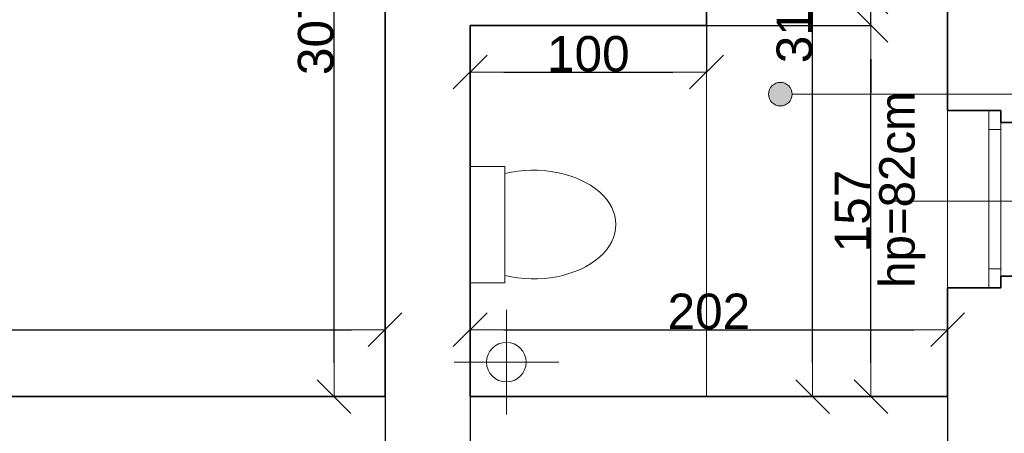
# Model space of a CAD drawing. Header units: metres. Extents: x 7506757 to 756746378, y 5735207 to 582114514.
# Tile 111 of 256: x 7686859 to 7691025, y 5820619 to 5822368. Entities that reach past the tile are written whole.
import ezdxf

# ---------------------------------------------------------------- set-up
doc = ezdxf.new("R2010")
doc.units = ezdxf.units.M
doc.header["$MEASUREMENT"] = 0
doc.header["$PDMODE"] = 2
doc.layers.get('0').update_dxf_attribs({"color": 250, "linetype": 'CONTINUOUS', "lineweight": 100, "plot": 0})
doc.layers.get('Defpoints').update_dxf_attribs({"linetype": 'CONTINUOUS'})
for name, color, linetype, lineweight in [('ELEKTRYKA141', 7, 'CONTINUOUS', 0), ('m_kominy1', 7, 'CONTINUOUS', 13), ('M_OCIANA6', 5, 'CONTINUOUS', 35), ('M_OPISY1', 7, 'CONTINUOUS', 13), ('M_OPISY141', 7, 'CONTINUOUS', 0), ('m_umeblowanie1', 7, 'CONTINUOUS', 13), ('opis1', 7, 'CONTINUOUS', 13)]:
    doc.layers.add(name, color=color, linetype=linetype, lineweight=lineweight)
doc.layers.add('M_OPISY', color=7, linetype='CONTINUOUS')
doc.layers.add('PWYMIAR', color=7, linetype='CONTINUOUS')
doc.styles.add('GENERATED_STYLE_1', font='arial.ttf')
doc.styles.add('GENERATED_STYLE_2', font='txt')
doc.dimstyles.new('GENERATED_STYLE__1', dxfattribs={"dimtxt": 150, "dimasz": 142.5, "dimexe": 0.18, "dimexo": 0, "dimgap": 0.09, "dimtad": 1, "dimdec": 0, "dimlfac": 0.1, "dimzin": 0, "dimdsep": 46, "dimtxsty": 'GENERATED_STYLE_1', "dimblk": 'ARROWHEAD_6', "dimblk1": 'ARROWHEAD_6', "dimblk2": 'ARROWHEAD_6', "dimcen": 0.09, "dimclrd": 251, "dimclre": 251, "dimclrt": 7, "dimazin": 0, "dimtfac": 1, "dimtdec": 4, "dimtmove": 0, "dimatfit": 3, "dimfxl": 0, "dimtolj": 1, "dimtzin": 0, "dimarcsym": 0})
doc.dimstyles.new('GENERATED_STYLE__2', dxfattribs={"dimtxt": 150, "dimasz": 142.5, "dimexe": 0.18, "dimexo": 0, "dimgap": 0.09, "dimtad": 1, "dimtih": 1, "dimtoh": 1, "dimdec": 0, "dimlfac": 0.1, "dimzin": 0, "dimdsep": 46, "dimtxsty": 'GENERATED_STYLE_1', "dimblk": 'ARROWHEAD_6', "dimblk1": 'ARROWHEAD_6', "dimblk2": 'ARROWHEAD_6', "dimcen": 0.09, "dimclrd": 251, "dimclre": 251, "dimclrt": 7, "dimazin": 0, "dimtfac": 1, "dimtdec": 4, "dimtmove": 0, "dimatfit": 3, "dimfxl": 0, "dimtolj": 1, "dimtzin": 0, "dimarcsym": 0})
doc.dimstyles.new('GENERATED_STYLE__4', dxfattribs={"dimtxt": 150, "dimasz": 142.5, "dimexe": 0.18, "dimexo": 0, "dimgap": 0.09, "dimtad": 1, "dimtih": 1, "dimtoh": 1, "dimdec": 0, "dimlfac": 0.1, "dimzin": 0, "dimdsep": 46, "dimtxsty": 'GENERATED_STYLE_1', "dimblk": 'ARROWHEAD_6', "dimblk1": 'ARROWHEAD_6', "dimblk2": 'ARROWHEAD_6', "dimcen": 0.09, "dimclrd": 251, "dimclre": 251, "dimclrt": 7, "dimazin": 0, "dimtfac": 1, "dimtdec": 4, "dimtmove": 2, "dimatfit": 3, "dimfxl": 0, "dimtolj": 1, "dimtzin": 0, "dimarcsym": 0})

# ---------------------------------------------------------------- blocks, each defined once
blk = doc.blocks.new('Linia_46', base_point=(594398, 271074.2))
at = {"layer": 'M_OPISY1', "linetype": 'Continuous'}
blk.add_hatch(color=256, dxfattribs=at).paths.add_polyline_path([(592947, 271074.2), (592943.2, 271093.3), (592932.4, 271109.5), (592916.2, 271120.4), (592897, 271124.2), (592877.9, 271120.4), (592861.7, 271109.5), (592850.8, 271093.3), (592847, 271074.2), (592850.8, 271055), (592861.7, 271038.8), (592877.9, 271028), (592897, 271024.2), (592916.2, 271028), (592932.4, 271038.8), (592943.2, 271055)], flags=0)
blk.add_circle((592897, 271074.2), 50, dxfattribs=at)
at = {"layer": 'M_OPISY141', "linetype": 'Continuous'}
blk.add_line((594398, 271074.2), (592947, 271074.2), dxfattribs=at)
blk = doc.blocks.new('ARROWHEAD_6')
at = {"color": 0, "linetype": 'Continuous', "lineweight": 0}
for p, q in [((-0.5, -0.5), (0.5, 0.5)), ((0, 0), (-1, 0))]:
    blk.add_line(p, q, dxfattribs=at)
blk = doc.blocks.new('*D5790')
at = {"layer": 'Defpoints', "color": 0, "linetype": 'Continuous', "transparency": 16777216}
for p in [(7688188.5, 5823844), (7688404.6, 5823844), (7688404.6, 5820774)]:
    blk.add_point(p, dxfattribs=at)
at = {"layer": 'PWYMIAR', "color": 251, "linetype": 'Continuous', "lineweight": -2, "transparency": 16777216}
for p, q in [((7688404.6, 5823844), (7688188.3, 5823844)), ((7688188.5, 5820916.5), (7688188.5, 5823701.5)), ((7688404.6, 5820774), (7688188.3, 5820774))]:
    blk.add_line(p, q, dxfattribs=at)
at = {"layer": 'PWYMIAR', "color": 251, "linetype": 'Continuous', "lineweight": -2, "transparency": 16777216, "xscale": 142.5, "yscale": 142.5, "zscale": 142.5}
for p, rotation in [((7688188.5, 5823844), 90), ((7688188.5, 5820774), 270)]:
    blk.add_blockref('ARROWHEAD_6', p, dxfattribs=dict(at, rotation=rotation))
at = {"layer": 'PWYMIAR', "color": 7, "linetype": 'Continuous', "lineweight": 13, "transparency": 16777216, "insert": (7688111.7, 5822309), "char_height": 150, "attachment_point": 5, "rotation": 90, "style": 'GENERATED_STYLE_1'}
blk.add_mtext('\\A1;307', dxfattribs=at)
blk = doc.blocks.new('*D5808')
at = {"layer": 'Defpoints', "color": 0, "linetype": 'Continuous', "transparency": 16777216}
for p in [(7683294.6, 5823844), (7688404.6, 5823844), (7688404.6, 5821057)]:
    blk.add_point(p, dxfattribs=at)
at = {"layer": 'PWYMIAR', "color": 251, "linetype": 'Continuous', "lineweight": -2, "transparency": 16777216}
for p, q in [((7683294.6, 5823844), (7683294.6, 5821056.9)), ((7688404.6, 5823844), (7688404.6, 5821056.9)), ((7683437.1, 5821057), (7688262.1, 5821057))]:
    blk.add_line(p, q, dxfattribs=at)
at = {"layer": 'PWYMIAR', "color": 251, "linetype": 'Continuous', "lineweight": -2, "transparency": 16777216, "xscale": 142.5, "yscale": 142.5, "zscale": 142.5, "rotation": 180}
blk.add_blockref('ARROWHEAD_6', (7683294.6, 5821057), dxfattribs=at)
at = {"layer": 'PWYMIAR', "color": 251, "linetype": 'Continuous', "lineweight": -2, "transparency": 16777216, "xscale": 142.5, "yscale": 142.5, "zscale": 142.5}
blk.add_blockref('ARROWHEAD_6', (7688404.6, 5821057), dxfattribs=at)
at = {"layer": 'PWYMIAR', "color": 7, "linetype": 'Continuous', "lineweight": 13, "transparency": 16777216, "insert": (7685849.6, 5821133.7), "char_height": 150, "attachment_point": 5, "style": 'GENERATED_STYLE_1'}
blk.add_mtext('\\A1;511', dxfattribs=at)
blk = doc.blocks.new('*D5905')
at = {"layer": 'Defpoints', "color": 0, "linetype": 'Continuous', "transparency": 16777216}
for p in [(7690784.6, 5821057), (7688764.6, 5820774), (7690784.6, 5820774)]:
    blk.add_point(p, dxfattribs=at)
at = {"layer": 'PWYMIAR', "color": 251, "linetype": 'Continuous', "lineweight": -2, "transparency": 16777216}
for p, q in [((7688764.6, 5820774), (7688764.6, 5821057.2)), ((7688907.1, 5821057), (7690642.1, 5821057)), ((7690784.6, 5820774), (7690784.6, 5821057.2))]:
    blk.add_line(p, q, dxfattribs=at)
at = {"layer": 'PWYMIAR', "color": 251, "linetype": 'Continuous', "lineweight": -2, "transparency": 16777216, "xscale": 142.5, "yscale": 142.5, "zscale": 142.5, "rotation": 180}
blk.add_blockref('ARROWHEAD_6', (7688764.6, 5821057), dxfattribs=at)
at = {"layer": 'PWYMIAR', "color": 251, "linetype": 'Continuous', "lineweight": -2, "transparency": 16777216, "xscale": 142.5, "yscale": 142.5, "zscale": 142.5}
blk.add_blockref('ARROWHEAD_6', (7690784.6, 5821057), dxfattribs=at)
at = {"layer": 'PWYMIAR', "color": 7, "linetype": 'Continuous', "lineweight": 13, "transparency": 16777216, "insert": (7689774.6, 5821133.7), "char_height": 150, "attachment_point": 5, "style": 'GENERATED_STYLE_1'}
blk.add_mtext('\\A1;202', dxfattribs=at)
blk = doc.blocks.new('*D5906')
at = {"layer": 'Defpoints', "color": 0, "linetype": 'Continuous', "transparency": 16777216}
for p in [(7688764.6, 5822344), (7690460, 5822344), (7688764.6, 5820774)]:
    blk.add_point(p, dxfattribs=at)
at = {"layer": 'PWYMIAR', "color": 251, "linetype": 'Continuous', "lineweight": -2, "transparency": 16777216}
for p, q in [((7688764.6, 5822344), (7690460.2, 5822344)), ((7690460, 5820916.5), (7690460, 5822201.5)), ((7688764.6, 5820774), (7690460.2, 5820774))]:
    blk.add_line(p, q, dxfattribs=at)
at = {"layer": 'PWYMIAR', "color": 251, "linetype": 'Continuous', "lineweight": -2, "transparency": 16777216, "xscale": 142.5, "yscale": 142.5, "zscale": 142.5}
for p, rotation in [((7690460, 5822344), 90), ((7690460, 5820774), 270)]:
    blk.add_blockref('ARROWHEAD_6', p, dxfattribs=dict(at, rotation=rotation))
at = {"layer": 'PWYMIAR', "color": 7, "linetype": 'Continuous', "lineweight": 13, "transparency": 16777216, "insert": (7690383.4, 5821559), "char_height": 150, "attachment_point": 5, "rotation": 90, "style": 'GENERATED_STYLE_1'}
blk.add_mtext('\\A1;157', dxfattribs=at)
blk = doc.blocks.new('*D5907')
at = {"layer": 'Defpoints', "color": 0, "linetype": 'Continuous', "transparency": 16777216}
for p in [(7689764.6, 5822464), (7690460, 5822464), (7688764.6, 5822344)]:
    blk.add_point(p, dxfattribs=at)
at = {"layer": 'PWYMIAR', "color": 251, "linetype": 'Continuous', "lineweight": -2, "transparency": 16777216}
for p, q in [((7690460, 5822606.5), (7690460, 5822948.4)), ((7689764.6, 5822464), (7690460.2, 5822464)), ((7690460, 5822344), (7690460, 5822464)), ((7688764.6, 5822344), (7690460.2, 5822344)), ((7690460, 5822201.5), (7690460, 5822059))]:
    blk.add_line(p, q, dxfattribs=at)
at = {"layer": 'PWYMIAR', "color": 251, "linetype": 'Continuous', "lineweight": -2, "transparency": 16777216, "xscale": 142.5, "yscale": 142.5, "zscale": 142.5}
for p, rotation in [((7690460, 5822464), 270), ((7690460, 5822344), 90)]:
    blk.add_blockref('ARROWHEAD_6', p, dxfattribs=dict(at, rotation=rotation))
at = {"layer": 'PWYMIAR', "color": 7, "linetype": 'Continuous', "lineweight": 13, "transparency": 16777216, "insert": (7690384.6, 5822848.7), "char_height": 150, "attachment_point": 5, "rotation": 90, "style": 'GENERATED_STYLE_1'}
blk.add_mtext('\\A1;12', dxfattribs=at)
blk = doc.blocks.new('*D5909')
at = {"layer": 'Defpoints', "color": 0, "linetype": 'Continuous', "transparency": 16777216}
for p in [(7690213.7, 5823944), (7690784.6, 5823944), (7690784.6, 5820774)]:
    blk.add_point(p, dxfattribs=at)
at = {"layer": 'PWYMIAR', "color": 251, "linetype": 'Continuous', "lineweight": -2, "transparency": 16777216}
for p, q in [((7690784.6, 5823944), (7690213.5, 5823944)), ((7690213.7, 5820916.5), (7690213.7, 5823801.5)), ((7690784.6, 5820774), (7690213.5, 5820774))]:
    blk.add_line(p, q, dxfattribs=at)
at = {"layer": 'PWYMIAR', "color": 251, "linetype": 'Continuous', "lineweight": -2, "transparency": 16777216, "xscale": 142.5, "yscale": 142.5, "zscale": 142.5}
for p, rotation in [((7690213.7, 5823944), 90), ((7690213.7, 5820774), 270)]:
    blk.add_blockref('ARROWHEAD_6', p, dxfattribs=dict(at, rotation=rotation))
at = {"layer": 'PWYMIAR', "color": 7, "linetype": 'Continuous', "lineweight": 13, "transparency": 16777216, "insert": (7690137, 5822359), "char_height": 150, "attachment_point": 5, "rotation": 90, "style": 'GENERATED_STYLE_1'}
blk.add_mtext('\\A1;317', dxfattribs=at)
blk = doc.blocks.new('*D5912')
at = {"layer": 'Defpoints', "color": 0, "linetype": 'Continuous', "transparency": 16777216}
for p in [(7688764.6, 5822344), (7689764.6, 5822344), (7689764.6, 5822146.6)]:
    blk.add_point(p, dxfattribs=at)
at = {"layer": 'PWYMIAR', "color": 251, "linetype": 'Continuous', "lineweight": -2, "transparency": 16777216}
for p, q in [((7688764.6, 5822344), (7688764.6, 5822146.4)), ((7689764.6, 5822344), (7689764.6, 5822146.4)), ((7688907.1, 5822146.6), (7689622.1, 5822146.6))]:
    blk.add_line(p, q, dxfattribs=at)
at = {"layer": 'PWYMIAR', "color": 251, "linetype": 'Continuous', "lineweight": -2, "transparency": 16777216, "xscale": 142.5, "yscale": 142.5, "zscale": 142.5, "rotation": 180}
blk.add_blockref('ARROWHEAD_6', (7688764.6, 5822146.6), dxfattribs=at)
at = {"layer": 'PWYMIAR', "color": 251, "linetype": 'Continuous', "lineweight": -2, "transparency": 16777216, "xscale": 142.5, "yscale": 142.5, "zscale": 142.5}
blk.add_blockref('ARROWHEAD_6', (7689764.6, 5822146.6), dxfattribs=at)
at = {"layer": 'PWYMIAR', "color": 7, "linetype": 'Continuous', "lineweight": 13, "transparency": 16777216, "insert": (7689264.6, 5822223.2), "char_height": 150, "attachment_point": 5, "style": 'GENERATED_STYLE_1'}
blk.add_mtext('\\A1;100', dxfattribs=at)
blk = doc.blocks.new('*D6000')
at = {"layer": 'Defpoints', "color": 0, "linetype": 'Continuous', "transparency": 16777216}
for p in [(7683294.6, 5820774), (7688404.6, 5820774), (7688404.6, 5818023.1)]:
    blk.add_point(p, dxfattribs=at)
at = {"layer": 'PWYMIAR', "color": 251, "linetype": 'Continuous', "lineweight": -2, "transparency": 16777216}
for p, q in [((7683294.6, 5820774), (7683294.6, 5818022.9)), ((7688404.6, 5820774), (7688404.6, 5818022.9)), ((7683437.1, 5818023.1), (7688262.1, 5818023.1))]:
    blk.add_line(p, q, dxfattribs=at)
at = {"layer": 'PWYMIAR', "color": 251, "linetype": 'Continuous', "lineweight": -2, "transparency": 16777216, "xscale": 142.5, "yscale": 142.5, "zscale": 142.5, "rotation": 180}
blk.add_blockref('ARROWHEAD_6', (7683294.6, 5818023.1), dxfattribs=at)
at = {"layer": 'PWYMIAR', "color": 251, "linetype": 'Continuous', "lineweight": -2, "transparency": 16777216, "xscale": 142.5, "yscale": 142.5, "zscale": 142.5}
blk.add_blockref('ARROWHEAD_6', (7688404.6, 5818023.1), dxfattribs=at)
at = {"layer": 'PWYMIAR', "color": 7, "linetype": 'Continuous', "lineweight": 13, "transparency": 16777216, "insert": (7685849.6, 5818099.7), "char_height": 150, "attachment_point": 5, "style": 'GENERATED_STYLE_1'}
blk.add_mtext('\\A1;511', dxfattribs=at)
blk = doc.blocks.new('*D6001')
at = {"layer": 'Defpoints', "color": 0, "linetype": 'Continuous', "transparency": 16777216}
for p in [(7688404.6, 5820774), (7688764.6, 5820774), (7688764.6, 5818023.1)]:
    blk.add_point(p, dxfattribs=at)
at = {"layer": 'PWYMIAR', "color": 251, "linetype": 'Continuous', "lineweight": -2, "transparency": 16777216}
for p, q in [((7688404.6, 5820774), (7688404.6, 5818022.9)), ((7688764.6, 5820774), (7688764.6, 5818022.9)), ((7688547.1, 5818023.1), (7688622.1, 5818023.1))]:
    blk.add_line(p, q, dxfattribs=at)
at = {"layer": 'PWYMIAR', "color": 251, "linetype": 'Continuous', "lineweight": -2, "transparency": 16777216, "xscale": 142.5, "yscale": 142.5, "zscale": 142.5, "rotation": 180}
blk.add_blockref('ARROWHEAD_6', (7688404.6, 5818023.1), dxfattribs=at)
at = {"layer": 'PWYMIAR', "color": 251, "linetype": 'Continuous', "lineweight": -2, "transparency": 16777216, "xscale": 142.5, "yscale": 142.5, "zscale": 142.5}
blk.add_blockref('ARROWHEAD_6', (7688764.6, 5818023.1), dxfattribs=at)
at = {"layer": 'PWYMIAR', "color": 7, "linetype": 'Continuous', "lineweight": 13, "transparency": 16777216, "insert": (7688584.6, 5818099.8), "char_height": 150, "attachment_point": 5, "style": 'GENERATED_STYLE_1'}
blk.add_mtext('\\A1;36', dxfattribs=at)
blk = doc.blocks.new('*D6002')
at = {"layer": 'Defpoints', "color": 0, "linetype": 'Continuous', "transparency": 16777216}
for p in [(7688764.6, 5820774), (7690784.6, 5820774), (7690784.6, 5818023.1)]:
    blk.add_point(p, dxfattribs=at)
at = {"layer": 'PWYMIAR', "color": 251, "linetype": 'Continuous', "lineweight": -2, "transparency": 16777216}
for p, q in [((7688764.6, 5820774), (7688764.6, 5818022.9)), ((7690784.6, 5820774), (7690784.6, 5818022.9)), ((7688907.1, 5818023.1), (7690642.1, 5818023.1))]:
    blk.add_line(p, q, dxfattribs=at)
at = {"layer": 'PWYMIAR', "color": 251, "linetype": 'Continuous', "lineweight": -2, "transparency": 16777216, "xscale": 142.5, "yscale": 142.5, "zscale": 142.5, "rotation": 180}
blk.add_blockref('ARROWHEAD_6', (7688764.6, 5818023.1), dxfattribs=at)
at = {"layer": 'PWYMIAR', "color": 251, "linetype": 'Continuous', "lineweight": -2, "transparency": 16777216, "xscale": 142.5, "yscale": 142.5, "zscale": 142.5}
blk.add_blockref('ARROWHEAD_6', (7690784.6, 5818023.1), dxfattribs=at)
at = {"layer": 'PWYMIAR', "color": 7, "linetype": 'Continuous', "lineweight": 13, "transparency": 16777216, "insert": (7689774.6, 5818099.7), "char_height": 150, "attachment_point": 5, "style": 'GENERATED_STYLE_1'}
blk.add_mtext('\\A1;202', dxfattribs=at)
blk = doc.blocks.new('*D6003')
at = {"layer": 'Defpoints', "color": 0, "linetype": 'Continuous', "transparency": 16777216}
for p in [(7690784.6, 5820774), (7691404.6, 5820154), (7691404.6, 5818023.1)]:
    blk.add_point(p, dxfattribs=at)
at = {"layer": 'PWYMIAR', "color": 251, "linetype": 'Continuous', "lineweight": -2, "transparency": 16777216}
for p, q in [((7690784.6, 5820774), (7690784.6, 5818022.9)), ((7691404.6, 5820154), (7691404.6, 5818022.9)), ((7690927.1, 5818023.1), (7691262.1, 5818023.1))]:
    blk.add_line(p, q, dxfattribs=at)
at = {"layer": 'PWYMIAR', "color": 251, "linetype": 'Continuous', "lineweight": -2, "transparency": 16777216, "xscale": 142.5, "yscale": 142.5, "zscale": 142.5, "rotation": 180}
blk.add_blockref('ARROWHEAD_6', (7690784.6, 5818023.1), dxfattribs=at)
at = {"layer": 'PWYMIAR', "color": 251, "linetype": 'Continuous', "lineweight": -2, "transparency": 16777216, "xscale": 142.5, "yscale": 142.5, "zscale": 142.5}
blk.add_blockref('ARROWHEAD_6', (7691404.6, 5818023.1), dxfattribs=at)
at = {"layer": 'PWYMIAR', "color": 7, "linetype": 'Continuous', "lineweight": 13, "transparency": 16777216, "insert": (7691094.6, 5818099.7), "char_height": 150, "attachment_point": 5, "style": 'GENERATED_STYLE_1'}
blk.add_mtext('\\A1;62', dxfattribs=at)

msp = doc.modelspace()

# ---------------------------------------------------------------- linework, layer by layer
at = {"layer": 'ELEKTRYKA141'}
msp.add_line((7689764.6, 5822344), (7689764.6, 5820774), dxfattribs=at)
at = {"layer": 'm_kominy1', "linetype": 'Continuous'}
for p, q in [((7688917.7, 5821141.2), (7688917.7, 5820698.3)), ((7688696.2, 5820919.8), (7689139.1, 5820919.8))]:
    msp.add_line(p, q, dxfattribs=at)
msp.add_circle((7688917.7, 5820919.8), 83.6, dxfattribs=at)
at = {"layer": 'M_OCIANA6', "linetype": 'Continuous'}
for p, q in [((7688404.6, 5820774), (7688404.6, 5823844)), ((7690784.6, 5823274), (7690784.6, 5821984)), ((7689764.6, 5822464), (7689764.6, 5822344)), ((7689764.6, 5822344), (7688764.6, 5822344)), ((7688764.6, 5822344), (7688764.6, 5820774)), ((7691009.6, 5821984), (7690784.6, 5821984)), ((7691009.6, 5821984), (7690784.6, 5821984)), ((7691009.6, 5821984), (7691009.6, 5821934)), ((7691009.6, 5821934), (7691404.6, 5821934)), ((7691404.6, 5821284), (7691009.6, 5821284)), ((7691009.6, 5821284), (7691009.6, 5821234)), ((7690784.6, 5821234), (7690784.6, 5820774)), ((7690784.6, 5821234), (7691009.6, 5821234)), ((7690784.6, 5821234), (7691009.6, 5821234)), ((7688404.6, 5820774), (7683294.6, 5820774)), ((7690784.6, 5820774), (7688764.6, 5820774))]:
    msp.add_line(p, q, dxfattribs=at)
at = {"layer": 'M_OPISY141', "linetype": 'Continuous'}
for p, q in [((7688764.6, 5821747.9), (7688764.6, 5821255.9)), ((7688911.6, 5821747.9), (7688764.6, 5821747.9)), ((7688911.6, 5821255.9), (7688911.6, 5821747.9)), ((7691514.1, 5821601.5), (7690516.8, 5821601.5)), ((7688764.6, 5821255.9), (7688911.6, 5821255.9))]:
    msp.add_line(p, q, dxfattribs=at)
msp.add_ellipse((7689033, 5821501.9), major_axis=(348.2, 0), ratio=0.66055, start_param=4.356287, end_param=8.210084, dxfattribs=at)
at = {"layer": 'm_umeblowanie1', "linetype": 'Continuous'}
for p, q in [((7690784.6, 5821984), (7690784.6, 5821234)), ((7690959.6, 5821984), (7690959.6, 5821234)), ((7690959.6, 5821984), (7690959.6, 5821234)), ((7691009.6, 5821984), (7691009.6, 5821234)), ((7691009.6, 5821934), (7691009.6, 5821314)), ((7691009.6, 5821904), (7690959.6, 5821904)), ((7691009.6, 5821314), (7690959.6, 5821314))]:
    msp.add_line(p, q, dxfattribs=at)

# ---------------------------------------------------------------- block references
at = {"layer": 'M_OPISY', "linetype": 'Continuous'}
msp.add_blockref('Linia_46', (7691577.9, 5822053.4), dxfattribs=at)

# ---------------------------------------------------------------- texts
at = {"layer": 'opis1', "linetype": 'Continuous', "insert": (7690495.4, 5822065), "char_height": 150, "attachment_point": 3, "rotation": 90, "style": 'GENERATED_STYLE_2'}
msp.add_mtext('{hp=82cm}', dxfattribs=at)

# ---------------------------------------------------------------- dimensions: what is measured, and where the dimension line sits
at = {"layer": 'PWYMIAR', "color": 251, "linetype": 'Continuous', "lineweight": 13}
for base, p1, p2, picture, middle in [((7690213.7, 5823944), (7690784.6, 5820774), (7690784.6, 5823944), '*D5909', (7690137, 5822359)), ((7688188.5, 5823844), (7688404.6, 5820774), (7688404.6, 5823844), '*D5790', (7688111.7, 5822309)), ((7690460, 5822464), (7688764.6, 5822344), (7689764.6, 5822464), '*D5907', (7690384.6, 5822848.7)), ((7690460, 5822344), (7688764.6, 5820774), (7688764.6, 5822344), '*D5906', (7690383.4, 5821559))]:
    dim = msp.add_linear_dim(base=base, p1=p1, p2=p2, angle=90, dimstyle='GENERATED_STYLE__1', dxfattribs=at)
    dim.commit()
    dim.dimension.update_dxf_attribs({"geometry": picture, "text_midpoint": middle})
for base, p1, p2, dimstyle, picture, middle in [((7688404.6, 5821057), (7683294.6, 5823844), (7688404.6, 5823844), 'GENERATED_STYLE__2', '*D5808', (7685849.6, 5821133.7)), ((7689764.6, 5822146.6), (7688764.6, 5822344), (7689764.6, 5822344), 'GENERATED_STYLE__2', '*D5912', (7689264.6, 5822223.2)), ((7690784.6, 5821057), (7688764.6, 5820774), (7690784.6, 5820774), 'GENERATED_STYLE__4', '*D5905', (7689774.6, 5821133.7)), ((7688404.6, 5818023.1), (7683294.6, 5820774), (7688404.6, 5820774), 'GENERATED_STYLE__2', '*D6000', (7685849.6, 5818099.7)), ((7688764.6, 5818023.1), (7688404.6, 5820774), (7688764.6, 5820774), 'GENERATED_STYLE__2', '*D6001', (7688584.6, 5818099.8)), ((7690784.6, 5818023.1), (7688764.6, 5820774), (7690784.6, 5820774), 'GENERATED_STYLE__2', '*D6002', (7689774.6, 5818099.7)), ((7691404.6, 5818023.1), (7690784.6, 5820774), (7691404.6, 5820154), 'GENERATED_STYLE__2', '*D6003', (7691094.6, 5818099.7))]:
    dim = msp.add_linear_dim(base=base, p1=p1, p2=p2, dimstyle=dimstyle, dxfattribs=at)
    dim.commit()
    dim.dimension.update_dxf_attribs({"geometry": picture, "text_midpoint": middle})

doc.saveas('drawing.dxf')
